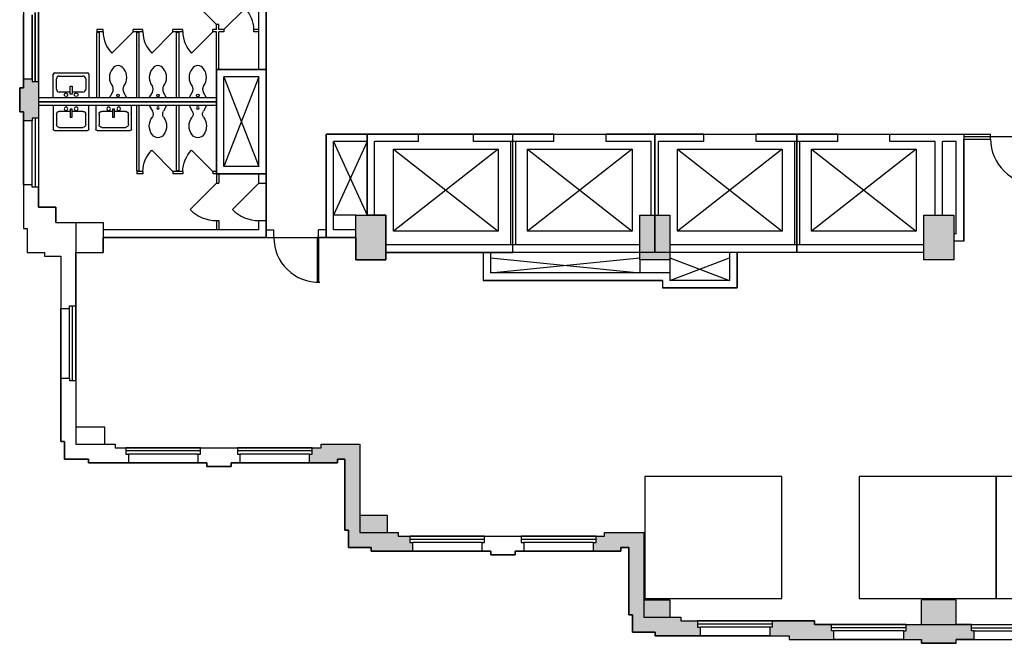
# Model space of a CAD drawing. Extents: x 17 to 1493, y -258 to 700.
# Tile 1 of 3: x 17 to 808, y -258 to 243. Entities that reach past the tile are written whole.
import ezdxf

# ---------------------------------------------------------------- set-up
doc = ezdxf.new("R2010")
doc.units = 0
doc.header["$LTSCALE"] = 120
doc.header["$MEASUREMENT"] = 0
doc.layers.get('0').update_dxf_attribs({"linetype": 'CONTINUOUS'})
for name, color, linetype in [('DR', 30, 'CONTINUOUS'), ('GROS$', 20, 'CONTINUOUS'), ('PL', 82, 'CONTINUOUS'), ('PL-ELVTR', 82, 'CONTINUOUS'), ('PL-MISC', 82, 'CONTINUOUS'), ('PL-TOIL', 82, 'CONTINUOUS'), ('RM$', 142, 'CONTINUOUS'), ('WA', 30, 'CONTINUOUS'), ('WA-EXT', 63, 'CONTINUOUS'), ('WN', 8, 'CONTINUOUS')]:
    doc.layers.add(name, color=color, linetype=linetype)

# ---------------------------------------------------------------- blocks, each defined once
blk = doc.blocks.new('SINK')
at = {"linetype": 'Continuous'}
for p, q in [((-14.325829, 0), (-14.325829, 19.083838)), ((-13.225829, 20.183838), (13.225829, 20.183838)), ((-9.504101, 17.638093), (9.504101, 17.638093)), ((14.325829, 19.083838), (14.325829, 0)), ((-11.780083, 7.059775), (-11.780083, 15.362111)), ((-0.834839, 3.081502), (-0.834839, 9.398581)), ((-0.834839, 9.398581), (0.768051, 9.398581)), ((0.768051, 9.398581), (0.768051, 3.081502)), ((11.780083, 15.362111), (11.780083, 7.059775)), ((14.325829, 0), (-14.325829, 0)), ((-0.834839, 4.783793), (-9.504101, 4.783793)), ((0.768051, 3.081502), (-0.834839, 3.081502)), ((9.504101, 4.783793), (0.768051, 4.783793))]:
    blk.add_line(p, q, dxfattribs=at)
for centre in [(-4.107406, 2.619277), (4.040619, 2.619277)]:
    blk.add_circle(centre, 1.477372, dxfattribs=at)
for centre, radius, start, end in [((-13.225829, 19.083838), 1.1, 90, 180), ((-9.504101, 15.362111), 2.275982, 90, 180), ((9.504101, 15.362111), 2.275982, 0, 90), ((13.225829, 19.083838), 1.1, 0, 90), ((-9.504101, 7.059775), 2.275982, 180, 270), ((9.504101, 7.059775), 2.275982, 270, 0)]:
    blk.add_arc(centre, radius, start, end, dxfattribs=at)
blk = doc.blocks.new('ELEV')
for p, q in [((42, -6), (-42, -72)), ((-42, -6), (42, -72))]:
    blk.add_line(p, q)
blk.add_lwpolyline([(-42, -72), (-42, -6), (42, -6), (42, -72)], close=True)
blk = doc.blocks.new('WNV')
for p, q in [((53.5, 5), (-2, 5)), ((53.5, 2.5), (-2, 2.5)), ((0, 0), (51.5, 0))]:
    blk.add_line(p, q)
at = {"layer": 'PL'}
blk.add_line((0, -7), (51.5, -7), dxfattribs=at)
blk = doc.blocks.new('WNH')
for p, q in [((-2, 5), (58, 5)), ((-2, 2.5), (58, 2.5)), ((0, 0), (56, 0))]:
    blk.add_line(p, q)
at = {"layer": 'PL'}
blk.add_line((0, -7), (56, -7), dxfattribs=at)
blk = doc.blocks.new('WC-DOOR')
at = {"layer": 'PL-TOIL'}
blk.add_line((0, 0), (-16.970563, -16.970563), dxfattribs=at)
blk.add_arc((0, 0), 24, 180, 225, dxfattribs=at)
blk = doc.blocks.new('WCWALL')
for p, q in [((0, -7), (0, 7)), ((0, 7), (4.5, 4.5)), ((0, -7), (4.5, -4.5))]:
    blk.add_line(p, q)
blk.add_circle((2, 0), 1)
for centre, radius, start, end in [((7, 9), 5.15, 240.9454, 299.0546), ((16.5, -4.05), 11.05, 50.69235, 129.30765), ((20.7, 0), 5.3, 301.89079, 58.10921), ((7, -9), 5.15, 60.9454, 119.0546), ((16.5, 4.05), 11.05, 230.69235, 309.30765)]:
    blk.add_arc(centre, radius, start, end)
blk = doc.blocks.new('TOILET')
at = {"rotation": 180}
blk.add_blockref('WCWALL', (0, 0), dxfattribs=at)
blk = doc.blocks.new('90S2')
for p, q in [((-0.5, 0), (-0.5, 1)), ((-0.46875, 0), (-0.46875, 0.998045)), ((-0.5, 0), (-0.46875, 0)), ((-0.46875, 0), (-0.46875, 0))]:
    blk.add_line(p, q)
blk.add_arc((-0.5, 0), 1, 0, 91.706985)

msp = doc.modelspace()

# ---------------------------------------------------------------- hatches: boundary and pattern name
at = {"layer": 'WA-EXT'}
for points in [[(17.45, 168.73), (17.45, 188.23), (20.45, 188.23), (20.45, 195.23), (27.45, 195.23), (27.45, 193.23), (32.45, 193.23), (32.45, 163.73), (27.45, 163.73), (27.45, 161.73), (20.45, 161.73), (20.45, 168.73)], [(311.45, 85.98), (311.45, 49.98), (287.45, 49.98), (287.45, 85.98)], [(515.45, 85.98), (539.45, 85.98), (539.45, 49.98), (515.45, 49.98)], [(743.45, 85.98), (767.45, 85.98), (767.45, 49.98), (743.45, 49.98)], [(321.2, -169.02), (321.2, -172.02), (330.7, -172.02), (330.7, -177.02), (332.7, -177.02), (332.7, -184.02), (299.7, -184.02), (299.7, -181.02), (281.45, -181.02), (281.45, -167.02), (278.45, -167.02), (278.45, -110.02), (272.7, -110.02), (272.7, -113.02), (250.2, -113.02), (250.2, -106.02), (252.2, -106.02), (252.2, -101.02), (259.45, -101.02), (259.45, -98.02), (290.45, -98.02), (290.45, -155.02), (312.45, -155.02), (312.45, -169.02)], [(486.95, -169.02), (518.45, -169.02), (518.45, -223.02), (539.45, -223.02), (539.45, -237.02), (548.2, -237.02), (548.2, -240.02), (561.7, -240.02), (561.7, -245.02), (563.7, -245.02), (563.7, -252.02), (527.7, -252.02), (527.7, -249.02), (509.45, -249.02), (509.45, -235.02), (506.45, -235.02), (506.45, -181.02), (500.2, -181.02), (500.2, -184.02), (478.2, -184.02), (478.2, -177.02), (480.2, -177.02), (480.2, -172.02), (486.95, -172.02)]]:
    msp.add_hatch(color=256, dxfattribs=at).paths.add_polyline_path(points)
h = msp.add_hatch(color=256, dxfattribs=at)
h.paths.add_polyline_path([(655.7, -243.02), (655.7, -240.02), (621.7, -240.02), (621.7, -245.02), (619.7, -245.02), (619.7, -252.02), (635.2, -252.02), (635.2, -255.02), (671.2, -255.02), (671.2, -248.02), (669.2, -248.02), (669.2, -243.02)])
h.paths.add_polyline_path([(769.45, -243.02), (769.45, -223.02), (741.45, -223.02), (741.45, -243.02), (729.2, -243.02), (729.2, -248.02), (727.2, -248.02), (727.2, -255.02), (741.45, -255.02), (741.45, -258.02), (769.45, -258.02), (769.45, -255.02), (783.7, -255.02), (783.7, -248.02), (781.7, -248.02), (781.7, -243.02)])

# ---------------------------------------------------------------- linework, layer by layer
at = {"layer": 'DR'}
msp.add_line((188.24, 90.29), (209.45, 111.5), dxfattribs=at)
at = {"layer": 'DR', "linetype": 'Continuous'}
msp.add_arc((209.45, 111.5), 30, 225, 270, dxfattribs=at)
at = {"layer": 'GROS$'}
for points in [[(32.45, 349.73), (32.45, 220.98), (32.45, 92.23), (46.45, 92.23), (46.45, 79.98), (62.45, 79.98), (62.45, -98.02), (94.2, -98.02), (94.2, -101.02), (259.45, -101.02), (259.45, -98.02), (290.45, -98.02), (290.45, -169.02), (321.2, -169.02), (321.2, -172.02), (486.95, -172.02), (486.95, -169.02), (518.45, -169.02), (518.45, -237.02), (548.2, -237.02), (548.2, -240.02), (655.7, -240.02), (655.7, -243.02), (855.2, -243.02)], [(20.45, 253.73), (20.45, 188.23), (17.45, 188.23), (17.45, 168.73), (20.45, 168.73), (20.45, 75.23), (23.45, 75.23), (23.45, 55.98), (37.45, 55.98), (37.45, 52.98), (50.45, 52.98), (50.45, -96.02), (53.45, -96.02), (53.45, -110.02), (72.7, -110.02), (72.7, -113.02), (167.7, -113.02), (167.7, -116.02), (187.2, -116.02), (187.2, -113.02), (272.7, -113.02), (272.7, -110.02), (278.45, -110.02), (278.45, -167.02), (281.45, -167.02), (281.45, -181.02), (299.7, -181.02), (299.7, -184.02), (395.7, -184.02), (395.7, -187.02), (415.2, -187.02), (415.2, -184.02), (500.2, -184.02), (500.2, -181.02), (506.45, -181.02), (506.45, -235.02), (509.45, -235.02), (509.45, -249.02), (527.7, -249.02), (527.7, -252.02), (635.2, -252.02), (635.2, -255.02), (741.45, -255.02), (741.45, -258.02), (769.45, -258.02), (769.45, -255.02), (875.7, -255.02)]]:
    msp.add_lwpolyline(points, dxfattribs=at)
at = {"layer": 'PL-MISC'}
for p, q in [((209.45, 196.98), (181.45, 124.98)), ((181.45, 196.98), (209.45, 124.98)), ((296.45, 144.98), (269.45, 85.98)), ((269.45, 144.98), (296.45, 85.98)), ((411.45, 144.98), (411.45, 61.98)), ((415.45, 144.98), (415.45, 61.98)), ((639.45, 144.98), (639.45, 61.98)), ((643.45, 144.98), (643.45, 61.98)), ((287.45, 85.98), (269.45, 85.98)), ((395.45, 51.48), (515.45, 39.48)), ((395.45, 39.48), (515.45, 51.48)), ((515.45, 49.98), (515.45, 39.48)), ((539.45, 51.48), (587.45, 33.48)), ((539.45, 33.48), (587.45, 51.48)), ((539.45, 49.98), (539.45, 39.48))]:
    msp.add_line(p, q, dxfattribs=at)
at = {"layer": 'PL-TOIL'}
for p, q in [((177.45, 238.98), (175.45, 238.98)), ((175.45, 234.98), (175.45, 238.98)), ((177.45, 238.98), (175.45, 238.98)), ((177.45, 234.98), (177.45, 238.98)), ((84.45, 234.98), (79.45, 234.98)), ((79.45, 234.98), (79.45, 232.98)), ((84.45, 232.98), (79.45, 232.98)), ((79.45, 179.98), (79.45, 232.48)), ((81.45, 232.48), (79.45, 232.48)), ((81.45, 179.98), (81.45, 232.48)), ((84.45, 232.98), (84.45, 234.98)), ((116.45, 234.98), (108.45, 234.98)), ((108.45, 232.98), (108.45, 234.98)), ((116.45, 232.98), (108.45, 232.98)), ((111.45, 179.98), (111.45, 232.48)), ((113.45, 232.48), (111.45, 232.48)), ((113.45, 179.98), (113.45, 232.48)), ((116.45, 232.98), (116.45, 234.98)), ((148.45, 234.98), (140.45, 234.98)), ((140.45, 232.98), (140.45, 234.98)), ((148.45, 232.98), (140.45, 232.98)), ((143.45, 179.98), (143.45, 232.48)), ((145.45, 232.48), (143.45, 232.48)), ((145.45, 179.98), (145.45, 232.48)), ((148.45, 232.98), (148.45, 234.98)), ((175.45, 234.98), (172.45, 234.98)), ((172.45, 232.98), (172.45, 234.98)), ((175.45, 232.98), (172.45, 232.98)), ((175.45, 202.98), (175.45, 232.98)), ((175.45, 120.98), (175.45, 232.98)), ((181.45, 234.98), (177.45, 234.98)), ((177.45, 202.98), (177.45, 232.98)), ((181.45, 232.98), (177.45, 232.98)), ((181.45, 234.98), (181.45, 232.98)), ((209.45, 234.98), (205.45, 234.98)), ((205.45, 232.98), (205.45, 234.98)), ((209.45, 232.98), (205.45, 232.98)), ((111.45, 121.48), (111.45, 173.98)), ((113.45, 121.48), (113.45, 173.98)), ((143.45, 121.48), (143.45, 173.98)), ((145.45, 121.48), (145.45, 173.98)), ((111.45, 121.48), (113.45, 121.48)), ((111.45, 120.98), (111.45, 118.98)), ((116.45, 120.98), (111.45, 120.98)), ((116.45, 118.98), (111.45, 118.98)), ((116.45, 120.98), (116.45, 118.98)), ((140.45, 120.98), (140.45, 118.98)), ((148.45, 120.98), (140.45, 120.98)), ((148.45, 118.98), (140.45, 118.98)), ((145.45, 121.48), (143.45, 121.48)), ((148.45, 120.98), (148.45, 118.98)), ((172.45, 120.98), (172.45, 118.98)), ((175.45, 120.98), (172.45, 120.98)), ((175.45, 118.98), (172.45, 118.98)), ((175.45, 118.98), (175.45, 111.5)), ((177.45, 118.98), (177.45, 111.5)), ((154.24, 90.29), (175.45, 111.5)), ((175.45, 111.5), (177.45, 111.5)), ((175.45, 81.5), (175.45, 73.98)), ((175.45, 81.5), (177.45, 81.5)), ((177.45, 81.5), (177.45, 73.98))]:
    msp.add_line(p, q, dxfattribs=at)
at = {"layer": 'PL-TOIL', "linetype": 'Continuous'}
msp.add_arc((175.45, 111.5), 30, 225, 270, dxfattribs=at)
at = {"layer": 'RM$'}
for points in [[(848.95, 290.98), (767.45, 290.98), (758.45, 290.98), (296.45, 290.98), (263.45, 290.98), (263.45, 373.98), (215.45, 373.98), (215.45, 310.98), (215.45, 202.98), (215.45, 118.98), (215.45, 67.98), (263.45, 67.98), (263.45, 150.98), (775.45, 150.98), (775.45, 148.98), (846.95, 148.98), (846.95, 220.98), (848.95, 220.98)], [(215.45, 310.98), (74.44, 310.98), (32.45, 268.99), (32.45, 176.98), (175.45, 176.98), (175.45, 202.98), (215.45, 202.98)], [(215.45, 202.98), (175.45, 202.98), (175.45, 176.98), (175.45, 118.98), (215.45, 118.98)], [(175.45, 176.98), (32.45, 176.98), (32.45, 92.23), (46.45, 92.23), (46.45, 79.98), (62.45, 79.98), (62.45, 55.98), (84.45, 55.98), (84.45, 67.98), (215.45, 67.98), (215.45, 118.98), (175.45, 118.98)], [(311.45, 85.98), (296.45, 85.98), (296.45, 150.98), (263.45, 150.98), (263.45, 67.98), (287.45, 67.98), (287.45, 49.98), (311.45, 49.98), (311.45, 55.98)], [(593.45, 55.98), (389.45, 55.98), (389.45, 33.48), (533.45, 33.48), (533.45, 27.48), (593.45, 27.48)], [(519.45, -124.02), (519.45, -222.02), (629.45, -222.02), (629.45, -124.02)], [(801.45, -124.02), (691.45, -124.02), (691.45, -222.02), (801.45, -222.02)], [(911.45, -124.02), (801.45, -124.02), (801.45, -222.02), (911.45, -222.02)]]:
    msp.add_lwpolyline(points, close=True, dxfattribs=at)
for points in [[(296.45, 150.98), (296.45, 85.98), (296.45, 85.98), (296.45, 85.98), (311.45, 85.98), (311.45, 55.98), (413.45, 55.98), (413.45, 150.98), (296.45, 150.98)], [(413.45, 150.98), (527.45, 150.98), (527.45, 55.98), (413.45, 55.98), (413.45, 150.98)], [(527.45, 150.98), (641.45, 150.98), (641.45, 55.98), (527.45, 55.98), (527.45, 150.98)], [(641.45, 55.98), (641.45, 150.98), (775.45, 150.98), (775.45, 64.98), (767.45, 64.98), (767.45, 49.98), (743.45, 49.98), (743.45, 55.98), (641.45, 55.98)]]:
    msp.add_lwpolyline(points, dxfattribs=at)
at = {"layer": 'WA'}
for p, q in [((209.45, 202.98), (209.45, 269.98)), ((215.45, 111.5), (215.45, 269.98)), ((209.45, 202.98), (175.45, 202.98)), ((175.45, 179.98), (175.45, 202.98)), ((20.45, 188.23), (20.45, 195.23)), ((20.45, 195.23), (27.45, 195.23)), ((27.45, 195.23), (27.45, 193.23)), ((27.45, 193.23), (32.45, 193.23)), ((32.45, 193.23), (32.45, 179.98)), ((181.45, 124.98), (181.45, 196.98)), ((209.45, 196.98), (181.45, 196.98)), ((209.45, 124.98), (209.45, 196.98)), ((17.45, 188.23), (20.45, 188.23)), ((17.45, 168.73), (17.45, 188.23)), ((175.45, 179.98), (32.45, 179.98)), ((175.45, 173.98), (32.45, 173.98)), ((32.45, 173.98), (32.45, 163.73)), ((175.45, 118.98), (175.45, 173.98)), ((20.45, 168.73), (17.45, 168.73)), ((20.45, 161.73), (20.45, 168.73)), ((27.45, 161.73), (20.45, 161.73)), ((32.45, 163.73), (27.45, 163.73)), ((27.45, 163.73), (27.45, 161.73)), ((263.45, 73.98), (263.45, 150.98)), ((337.7, 150.98), (263.45, 150.98)), ((337.7, 144.98), (337.7, 150.98)), ((446.2, 150.98), (381.7, 150.98)), ((381.7, 144.98), (381.7, 150.98)), ((446.2, 144.98), (446.2, 150.98)), ((566.7, 150.98), (488.2, 150.98)), ((488.2, 144.98), (488.2, 150.98)), ((566.7, 144.98), (566.7, 150.98)), ((674.2, 150.98), (608.7, 150.98)), ((608.7, 144.98), (608.7, 150.98)), ((674.2, 144.98), (674.2, 150.98)), ((716.2, 144.98), (716.2, 150.98)), ((716.2, 150.98), (796.95, 150.98)), ((796.95, 146.98), (796.95, 150.98)), ((269.45, 73.98), (269.45, 144.98)), ((296.45, 144.98), (269.45, 144.98)), ((296.45, 85.98), (296.45, 144.98)), ((302.45, 85.98), (302.45, 144.98)), ((337.7, 144.98), (302.45, 144.98)), ((446.2, 144.98), (381.7, 144.98)), ((524.45, 144.98), (488.2, 144.98)), ((524.45, 85.98), (524.45, 144.98)), ((530.45, 85.98), (530.45, 144.98)), ((566.7, 144.98), (530.45, 144.98)), ((674.2, 144.98), (608.7, 144.98)), ((752.45, 144.98), (716.2, 144.98)), ((752.45, 85.98), (752.45, 144.98)), ((758.45, 85.98), (758.45, 144.98)), ((769.45, 144.98), (758.45, 144.98)), ((769.45, 70.98), (769.45, 144.98)), ((775.45, 64.98), (775.45, 146.98)), ((775.45, 146.98), (796.95, 146.98)), ((209.45, 118.98), (175.45, 118.98)), ((209.45, 124.98), (181.45, 124.98)), ((209.45, 111.5), (209.45, 118.98)), ((209.45, 111.5), (215.45, 111.5)), ((20.45, 110.23), (20.45, 75.23)), ((27.45, 110.23), (20.45, 110.23)), ((27.45, 108.23), (27.45, 110.23)), ((32.45, 108.23), (27.45, 108.23)), ((32.45, 92.23), (32.45, 108.23)), ((46.45, 92.23), (32.45, 92.23)), ((46.45, 79.98), (46.45, 92.23)), ((46.45, 79.98), (84.45, 79.98)), ((84.45, 79.98), (84.45, 73.98)), ((209.45, 73.98), (209.45, 81.5)), ((209.45, 81.5), (215.45, 81.5)), ((215.45, 81.5), (215.45, 73.98)), ((287.45, 73.98), (287.45, 85.98)), ((287.45, 85.98), (296.45, 85.98)), ((302.45, 85.98), (311.45, 85.98)), ((311.45, 85.98), (311.45, 61.98)), ((515.45, 61.98), (515.45, 85.98)), ((515.45, 85.98), (524.45, 85.98)), ((530.45, 85.98), (539.45, 85.98)), ((539.45, 85.98), (539.45, 61.98)), ((743.45, 49.98), (743.45, 85.98)), ((743.45, 85.98), (752.45, 85.98)), ((758.45, 85.98), (767.45, 85.98)), ((767.45, 85.98), (767.45, 70.98)), ((20.45, 75.23), (23.45, 75.23)), ((23.45, 75.23), (23.45, 55.98)), ((209.45, 73.98), (84.45, 73.98)), ((215.45, 73.98), (221.45, 73.98)), ((221.45, 67.98), (221.45, 73.98)), ((257.45, 67.98), (257.45, 73.98)), ((263.45, 73.98), (257.45, 73.98)), ((287.45, 73.98), (269.45, 73.98)), ((215.4, 67.98), (84.45, 67.98)), ((84.45, 67.98), (221.45, 67.98)), ((84.45, 67.98), (84.45, 55.98)), ((287.45, 67.98), (257.45, 67.98)), ((287.45, 49.98), (287.45, 67.98)), ((769.45, 70.98), (767.45, 70.98)), ((775.45, 64.98), (767.45, 64.98)), ((767.45, 64.98), (767.45, 49.98)), ((23.45, 55.98), (37.45, 55.98)), ((37.45, 55.98), (37.45, 52.98)), ((62.45, 12.98), (62.45, 55.98)), ((62.45, 55.98), (84.45, 55.98)), ((515.45, 61.98), (311.45, 61.98)), ((389.45, 55.98), (311.45, 55.98)), ((311.45, 55.98), (311.45, 49.98)), ((389.45, 55.98), (389.45, 33.48)), ((515.45, 55.98), (395.45, 55.98)), ((395.45, 55.98), (395.45, 39.48)), ((515.45, 49.98), (515.45, 55.98)), ((743.45, 61.98), (539.45, 61.98)), ((587.45, 55.98), (539.45, 55.98)), ((539.45, 55.98), (539.45, 49.98)), ((587.45, 55.98), (587.45, 33.48)), ((593.45, 55.98), (593.45, 27.48)), ((743.45, 55.98), (593.45, 55.98)), ((37.45, 52.98), (50.45, 52.98)), ((50.45, 52.98), (50.45, 10.98)), ((311.45, 49.98), (287.45, 49.98)), ((539.45, 49.98), (515.45, 49.98)), ((767.45, 49.98), (743.45, 49.98)), ((533.45, 33.48), (389.45, 33.48)), ((539.45, 39.48), (395.45, 39.48)), ((533.45, 33.48), (533.45, 27.48)), ((539.45, 39.48), (539.45, 33.48)), ((587.45, 33.48), (539.45, 33.48)), ((593.45, 27.48), (533.45, 27.48)), ((50.45, 10.98), (57.45, 10.98)), ((57.45, 10.98), (57.45, 12.98)), ((57.45, 12.98), (62.45, 12.98)), ((50.45, -96.02), (50.45, -45.02)), ((50.45, -45.02), (57.45, -45.02)), ((57.45, -45.02), (57.45, -47.02)), ((57.45, -47.02), (62.45, -47.02)), ((62.45, -47.02), (62.45, -84.02)), ((62.45, -84.02), (85.45, -84.02)), ((85.45, -84.02), (85.45, -98.02)), ((53.45, -96.02), (50.45, -96.02)), ((53.45, -110.02), (53.45, -96.02)), ((85.45, -98.02), (94.2, -98.02)), ((94.2, -98.02), (94.2, -101.02)), ((94.2, -101.02), (102.7, -101.02)), ((102.7, -101.02), (102.7, -106.02)), ((162.7, -106.02), (162.7, -101.02)), ((162.7, -101.02), (192.2, -101.02)), ((192.2, -101.02), (192.2, -106.02)), ((252.2, -106.02), (252.2, -101.02)), ((252.2, -101.02), (259.45, -101.02)), ((259.45, -101.02), (259.45, -98.02)), ((259.45, -98.02), (290.45, -98.02)), ((290.45, -98.02), (290.45, -155.02)), ((72.7, -110.02), (53.45, -110.02)), ((72.7, -113.02), (72.7, -110.02)), ((102.7, -106.02), (104.7, -106.02)), ((104.7, -106.02), (104.7, -113.02)), ((160.7, -113.02), (160.7, -106.02)), ((160.7, -106.02), (162.7, -106.02)), ((192.2, -106.02), (194.2, -106.02)), ((194.2, -106.02), (194.2, -113.02)), ((250.2, -113.02), (250.2, -106.02)), ((250.2, -106.02), (252.2, -106.02)), ((278.45, -110.02), (272.7, -110.02)), ((272.7, -110.02), (272.7, -113.02)), ((278.45, -167.02), (278.45, -110.02)), ((104.7, -113.02), (72.7, -113.02)), ((167.7, -113.02), (160.7, -113.02)), ((167.7, -116.02), (167.7, -113.02)), ((187.2, -116.02), (167.7, -116.02)), ((194.2, -113.02), (187.2, -113.02)), ((187.2, -113.02), (187.2, -116.02)), ((272.7, -113.02), (250.2, -113.02)), ((290.45, -155.02), (312.45, -155.02)), ((312.45, -155.02), (312.45, -169.02)), ((281.45, -167.02), (278.45, -167.02)), ((281.45, -181.02), (281.45, -167.02)), ((312.45, -169.02), (321.2, -169.02)), ((321.2, -169.02), (321.2, -172.02)), ((321.2, -172.02), (330.7, -172.02)), ((330.7, -172.02), (330.7, -177.02)), ((390.7, -177.02), (390.7, -172.02)), ((390.7, -172.02), (420.2, -172.02)), ((420.2, -172.02), (420.2, -177.02)), ((480.2, -177.02), (480.2, -172.02)), ((480.2, -172.02), (486.95, -172.02)), ((486.95, -172.02), (486.95, -169.02)), ((486.95, -169.02), (518.45, -169.02)), ((518.45, -169.02), (518.45, -223.02)), ((299.7, -181.02), (281.45, -181.02)), ((299.7, -184.02), (299.7, -181.02)), ((330.7, -177.02), (332.7, -177.02)), ((332.7, -177.02), (332.7, -184.02)), ((388.7, -184.02), (388.7, -177.02)), ((388.7, -177.02), (390.7, -177.02)), ((420.2, -177.02), (422.2, -177.02)), ((422.2, -177.02), (422.2, -184.02)), ((478.2, -184.02), (478.2, -177.02)), ((478.2, -177.02), (480.2, -177.02)), ((506.45, -181.02), (500.2, -181.02)), ((500.2, -181.02), (500.2, -184.02)), ((506.45, -235.02), (506.45, -181.02)), ((332.7, -184.02), (299.7, -184.02)), ((395.7, -184.02), (388.7, -184.02)), ((395.7, -187.02), (395.7, -184.02)), ((415.2, -187.02), (395.7, -187.02)), ((422.2, -184.02), (415.2, -184.02)), ((415.2, -184.02), (415.2, -187.02)), ((500.2, -184.02), (478.2, -184.02)), ((518.45, -223.02), (539.45, -223.02)), ((539.45, -223.02), (539.45, -237.02)), ((769.45, -223.02), (741.45, -223.02)), ((741.45, -243.02), (741.45, -223.02)), ((769.45, -243.02), (769.45, -223.02)), ((509.45, -235.02), (506.45, -235.02)), ((509.45, -249.02), (509.45, -235.02)), ((539.45, -237.02), (548.2, -237.02)), ((548.2, -237.02), (548.2, -240.02)), ((548.2, -240.02), (561.7, -240.02)), ((561.7, -240.02), (561.7, -245.02)), ((561.7, -245.02), (563.7, -245.02)), ((563.7, -245.02), (563.7, -252.02)), ((621.7, -245.02), (619.7, -245.02)), ((619.7, -245.02), (619.7, -252.02)), ((655.7, -240.02), (621.7, -240.02)), ((621.7, -240.02), (621.7, -245.02)), ((655.7, -243.02), (655.7, -240.02)), ((669.2, -243.02), (655.7, -243.02)), ((669.2, -248.02), (669.2, -243.02)), ((729.2, -243.02), (741.45, -243.02)), ((729.2, -248.02), (729.2, -243.02)), ((781.7, -243.02), (769.45, -243.02)), ((781.7, -248.02), (781.7, -243.02)), ((527.7, -249.02), (509.45, -249.02)), ((527.7, -252.02), (527.7, -249.02)), ((563.7, -252.02), (527.7, -252.02)), ((619.7, -252.02), (635.2, -252.02)), ((635.2, -252.02), (635.2, -255.02)), ((671.2, -248.02), (669.2, -248.02)), ((671.2, -255.02), (671.2, -248.02)), ((727.2, -248.02), (729.2, -248.02)), ((727.2, -255.02), (727.2, -248.02)), ((783.7, -248.02), (781.7, -248.02)), ((783.7, -255.02), (783.7, -248.02)), ((635.2, -255.02), (671.2, -255.02)), ((727.2, -255.02), (741.45, -255.02)), ((741.45, -258.02), (741.45, -255.02)), ((769.45, -258.02), (741.45, -258.02)), ((783.7, -255.02), (769.45, -255.02)), ((769.45, -258.02), (769.45, -255.02))]:
    msp.add_line(p, q, dxfattribs=at)
at = {"layer": 'WA-EXT', "color": 7}
for p, q in [((20.45, 188.23), (20.45, 195.23)), ((20.45, 195.23), (27.45, 195.23)), ((27.45, 195.23), (27.45, 193.23)), ((27.45, 193.23), (32.45, 193.23)), ((32.45, 193.23), (32.45, 163.73)), ((17.45, 188.23), (20.45, 188.23)), ((17.45, 168.73), (17.45, 188.23)), ((20.45, 168.73), (17.45, 168.73)), ((20.45, 161.73), (20.45, 168.73)), ((27.45, 161.73), (20.45, 161.73)), ((32.45, 163.73), (27.45, 163.73)), ((27.45, 163.73), (27.45, 161.73)), ((20.45, 110.23), (20.45, 75.23)), ((27.45, 110.23), (20.45, 110.23)), ((27.45, 108.23), (27.45, 110.23)), ((32.45, 108.23), (27.45, 108.23)), ((32.45, 92.23), (32.45, 108.23)), ((46.45, 92.23), (32.45, 92.23)), ((46.45, 79.98), (46.45, 92.23)), ((46.45, 79.98), (84.45, 79.98)), ((84.45, 79.98), (84.45, 55.98)), ((287.45, 49.98), (287.45, 85.98)), ((287.45, 85.98), (311.45, 85.98)), ((311.45, 85.98), (311.45, 49.98)), ((515.45, 49.98), (515.45, 85.98)), ((515.45, 85.98), (539.45, 85.98)), ((539.45, 85.98), (539.45, 49.98)), ((743.45, 49.98), (743.45, 85.98)), ((743.45, 85.98), (767.45, 85.98)), ((767.45, 85.98), (767.45, 49.98)), ((20.45, 75.23), (23.45, 75.23)), ((23.45, 75.23), (23.45, 55.98)), ((23.45, 55.98), (37.45, 55.98)), ((37.45, 55.98), (37.45, 52.98)), ((62.45, 12.98), (62.45, 55.98)), ((62.45, 55.98), (84.45, 55.98)), ((37.45, 52.98), (50.45, 52.98)), ((50.45, 52.98), (50.45, 10.98)), ((311.45, 49.98), (287.45, 49.98)), ((539.45, 49.98), (515.45, 49.98)), ((767.45, 49.98), (743.45, 49.98)), ((50.45, 10.98), (57.45, 10.98)), ((57.45, 10.98), (57.45, 12.98)), ((57.45, 12.98), (62.45, 12.98)), ((50.45, -96.02), (50.45, -45.02)), ((50.45, -45.02), (57.45, -45.02)), ((57.45, -45.02), (57.45, -47.02)), ((57.45, -47.02), (62.45, -47.02)), ((62.45, -47.02), (62.45, -84.02)), ((62.45, -84.02), (85.45, -84.02)), ((85.45, -84.02), (85.45, -98.02)), ((53.45, -96.02), (50.45, -96.02)), ((53.45, -110.02), (53.45, -96.02)), ((85.45, -98.02), (94.2, -98.02)), ((94.2, -98.02), (94.2, -101.02)), ((94.2, -101.02), (102.7, -101.02)), ((102.7, -101.02), (102.7, -106.02)), ((162.7, -106.02), (162.7, -101.02)), ((162.7, -101.02), (192.2, -101.02)), ((192.2, -101.02), (192.2, -106.02)), ((252.2, -106.02), (252.2, -101.02)), ((252.2, -101.02), (259.45, -101.02)), ((259.45, -101.02), (259.45, -98.02)), ((259.45, -98.02), (290.45, -98.02)), ((290.45, -98.02), (290.45, -155.02)), ((72.7, -110.02), (53.45, -110.02)), ((72.7, -113.02), (72.7, -110.02)), ((102.7, -106.02), (104.7, -106.02)), ((104.7, -106.02), (104.7, -113.02)), ((160.7, -113.02), (160.7, -106.02)), ((160.7, -106.02), (162.7, -106.02)), ((192.2, -106.02), (194.2, -106.02)), ((194.2, -106.02), (194.2, -113.02)), ((250.2, -113.02), (250.2, -106.02)), ((250.2, -106.02), (252.2, -106.02)), ((278.45, -110.02), (272.7, -110.02)), ((272.7, -110.02), (272.7, -113.02)), ((278.45, -167.02), (278.45, -110.02)), ((104.7, -113.02), (72.7, -113.02)), ((167.7, -113.02), (160.7, -113.02)), ((167.7, -116.02), (167.7, -113.02)), ((187.2, -116.02), (167.7, -116.02)), ((194.2, -113.02), (187.2, -113.02)), ((187.2, -113.02), (187.2, -116.02)), ((272.7, -113.02), (250.2, -113.02)), ((290.45, -155.02), (312.45, -155.02)), ((312.45, -155.02), (312.45, -169.02)), ((281.45, -167.02), (278.45, -167.02)), ((281.45, -181.02), (281.45, -167.02)), ((312.45, -169.02), (321.2, -169.02)), ((321.2, -169.02), (321.2, -172.02)), ((321.2, -172.02), (330.7, -172.02)), ((330.7, -172.02), (330.7, -177.02)), ((390.7, -177.02), (390.7, -172.02)), ((390.7, -172.02), (420.2, -172.02)), ((420.2, -172.02), (420.2, -177.02)), ((480.2, -177.02), (480.2, -172.02)), ((480.2, -172.02), (486.95, -172.02)), ((486.95, -172.02), (486.95, -169.02)), ((486.95, -169.02), (518.45, -169.02)), ((518.45, -169.02), (518.45, -223.02)), ((299.7, -181.02), (281.45, -181.02)), ((299.7, -184.02), (299.7, -181.02)), ((330.7, -177.02), (332.7, -177.02)), ((332.7, -177.02), (332.7, -184.02)), ((388.7, -184.02), (388.7, -177.02)), ((388.7, -177.02), (390.7, -177.02)), ((420.2, -177.02), (422.2, -177.02)), ((422.2, -177.02), (422.2, -184.02)), ((478.2, -184.02), (478.2, -177.02)), ((478.2, -177.02), (480.2, -177.02)), ((506.45, -181.02), (500.2, -181.02)), ((500.2, -181.02), (500.2, -184.02)), ((506.45, -235.02), (506.45, -181.02)), ((332.7, -184.02), (299.7, -184.02)), ((395.7, -184.02), (388.7, -184.02)), ((395.7, -187.02), (395.7, -184.02)), ((415.2, -187.02), (395.7, -187.02)), ((422.2, -184.02), (415.2, -184.02)), ((415.2, -184.02), (415.2, -187.02)), ((500.2, -184.02), (478.2, -184.02)), ((518.45, -223.02), (539.45, -223.02)), ((539.45, -223.02), (539.45, -237.02)), ((769.45, -223.02), (741.45, -223.02)), ((741.45, -243.02), (741.45, -223.02)), ((769.45, -243.02), (769.45, -223.02)), ((509.45, -235.02), (506.45, -235.02)), ((509.45, -249.02), (509.45, -235.02)), ((539.45, -237.02), (548.2, -237.02)), ((548.2, -237.02), (548.2, -240.02)), ((548.2, -240.02), (561.7, -240.02)), ((561.7, -240.02), (561.7, -245.02)), ((561.7, -245.02), (563.7, -245.02)), ((563.7, -245.02), (563.7, -252.02)), ((621.7, -245.02), (619.7, -245.02)), ((619.7, -245.02), (619.7, -252.02)), ((655.7, -240.02), (621.7, -240.02)), ((621.7, -240.02), (621.7, -245.02)), ((655.7, -243.02), (655.7, -240.02)), ((669.2, -243.02), (655.7, -243.02)), ((669.2, -248.02), (669.2, -243.02)), ((729.2, -243.02), (741.45, -243.02)), ((729.2, -248.02), (729.2, -243.02)), ((781.7, -243.02), (769.45, -243.02)), ((781.7, -248.02), (781.7, -243.02)), ((527.7, -249.02), (509.45, -249.02)), ((527.7, -252.02), (527.7, -249.02)), ((563.7, -252.02), (527.7, -252.02)), ((619.7, -252.02), (635.2, -252.02)), ((635.2, -252.02), (635.2, -255.02)), ((671.2, -248.02), (669.2, -248.02)), ((671.2, -255.02), (671.2, -248.02)), ((727.2, -248.02), (729.2, -248.02)), ((727.2, -255.02), (727.2, -248.02)), ((783.7, -248.02), (781.7, -248.02)), ((783.7, -255.02), (783.7, -248.02)), ((635.2, -255.02), (671.2, -255.02)), ((727.2, -255.02), (741.45, -255.02)), ((741.45, -258.02), (741.45, -255.02)), ((769.45, -258.02), (741.45, -258.02)), ((783.7, -255.02), (769.45, -255.02)), ((769.45, -258.02), (769.45, -255.02))]:
    msp.add_line(p, q, dxfattribs=at)

# ---------------------------------------------------------------- block references
at = {"layer": 'DR', "xscale": -36, "yscale": -36}
for p in [(814.95, 146.98), (239.45, 67.98)]:
    msp.add_blockref('90S2', p, dxfattribs=at)
at = {"layer": 'PL-ELVTR'}
for p in [(359.7, 144.98), (467.2, 144.98), (587.7, 144.98), (695.2, 144.98)]:
    msp.add_blockref('ELEV', p, dxfattribs=at)
at = {"layer": 'PL-TOIL'}
for name, p, rotation in [('WC-DOOR', (175.45, 238.98), 270), ('WC-DOOR', (181.45, 234.98), 180), ('TOILET', (96.45, 179.98), 270), ('TOILET', (128.45, 179.98), 270), ('TOILET', (160.45, 179.98), 270)]:
    msp.add_blockref(name, p, dxfattribs=dict(at, rotation=rotation))
for name, p in [('WC-DOOR', (108.45, 232.98)), ('WC-DOOR', (140.45, 232.98)), ('WC-DOOR', (172.45, 232.98)), ('SINK', (58.75, 179.98))]:
    msp.add_blockref(name, p, dxfattribs=at)
at = {"layer": 'PL-TOIL', "xscale": -1}
for name, p, rotation in [('SINK', (58.75, 173.98), 180), ('SINK', (92.92, 173.98), 180), ('TOILET', (128.45, 173.98), 270), ('TOILET', (160.45, 173.98), 270), ('WC-DOOR', (140.45, 120.98), 180), ('WC-DOOR', (172.45, 120.98), 180)]:
    msp.add_blockref(name, p, dxfattribs=dict(at, rotation=rotation))
at = {"layer": 'WN', "xscale": -1, "yscale": -1, "rotation": 90}
msp.add_blockref('WNV', (27.45, 246.73), dxfattribs=at)
at = {"layer": 'WN', "yscale": -1, "rotation": 90}
for p in [(27.45, 195.23), (27.45, 110.23)]:
    msp.add_blockref('WNV', p, dxfattribs=at)
at = {"layer": 'WN', "xscale": -1, "rotation": 270}
msp.add_blockref('WNH', (57.45, -45.02), dxfattribs=at)
at = {"layer": 'WN', "xscale": -1}
for p in [(160.7, -106.02), (250.2, -106.02), (388.7, -177.02), (478.2, -177.02), (619.7, -245.02), (727.2, -248.02)]:
    msp.add_blockref('WNH', p, dxfattribs=at)
at = {"layer": 'WN'}
msp.add_blockref('WNH', (783.7, -248.02), dxfattribs=at)

doc.saveas('drawing.dxf')
